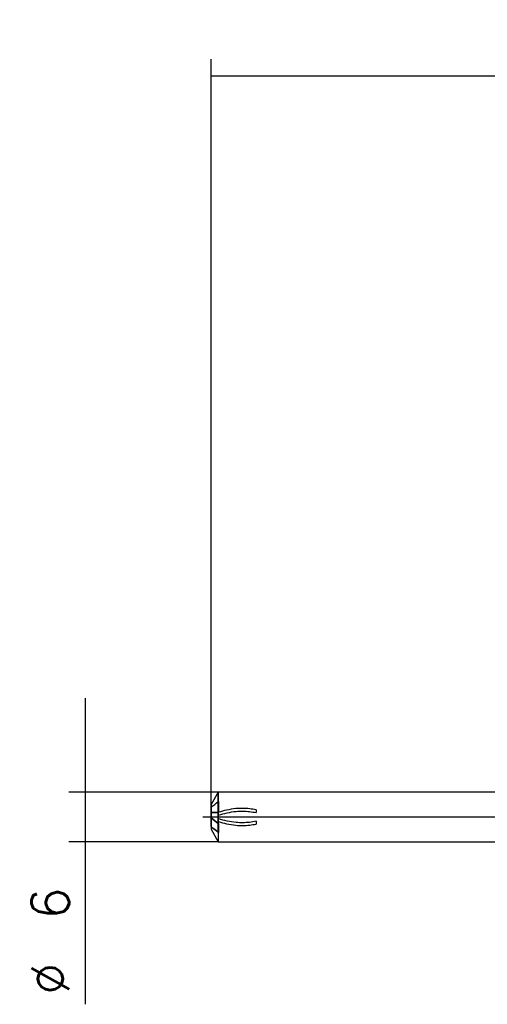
# Model space of a CAD drawing. Header units: millimetres. Extents: x -59 to 88, y -23 to 97.
# Tile 1 of 2: x -59 to -2, y -23 to 97. Entities that reach past the tile are written whole.
import ezdxf
from ezdxf.lldxf.tags import DXFTag

# ---------------------------------------------------------------- set-up
doc = ezdxf.new("R2010")
doc.units = ezdxf.units.MM
doc.layers.get('DEFPOINTS').update_dxf_attribs({"linetype": 'CONTINUOUS'})
for name, color, linetype in [('NOCUT', 7, 'CONTINUOUS'), ('SK1', 4, 'CONTINUOUS'), ('SK2', 7, 'CONTINUOUS'), ('SK3', 1, 'HIDDEN'), ('SK4', 2, 'CENTER')]:
    doc.layers.add(name, color=color, linetype=linetype)
doc.styles.add('blockfont', font='simplex.shx')
doc.styles.add('SIMPLEX', font='simplex')
tags = doc.linetypes.add('CENTER', pattern=[25.4, 12.7, -6.35, 0, -6.35]).pattern_tags.tags
tags[10:11] = [DXFTag(74, 4), DXFTag(75, 0), DXFTag(340, '0'), DXFTag(46, 0.0), DXFTag(50, 0.0), DXFTag(44, 0.0), DXFTag(45, 0.0)]
tags[8:9] = [DXFTag(74, 4), DXFTag(75, 0), DXFTag(340, '0'), DXFTag(46, 0.0), DXFTag(50, 0.0), DXFTag(44, 0.0), DXFTag(45, 0.0)]
tags[6:7] = [DXFTag(74, 4), DXFTag(75, 0), DXFTag(340, '0'), DXFTag(46, 0.0), DXFTag(50, 0.0), DXFTag(44, 0.0), DXFTag(45, 0.0)]
tags[4:5] = [DXFTag(74, 4), DXFTag(75, 0), DXFTag(340, '0'), DXFTag(46, 0.0), DXFTag(50, 0.0), DXFTag(44, 0.0), DXFTag(45, 0.0)]
tags = doc.linetypes.add('HIDDEN', pattern=[9.525, 6.35, -3.175]).pattern_tags.tags
tags[6:7] = [DXFTag(74, 4), DXFTag(75, 0), DXFTag(340, '0'), DXFTag(46, 0.0), DXFTag(50, 0.0), DXFTag(44, 0.0), DXFTag(45, 0.0)]
tags[4:5] = [DXFTag(74, 4), DXFTag(75, 0), DXFTag(340, '0'), DXFTag(46, 0.0), DXFTag(50, 0.0), DXFTag(44, 0.0), DXFTag(45, 0.0)]
doc.dimstyles.get("Standard").update_dxf_attribs({"dimtxt": 0.18, "dimasz": 0.18, "dimexe": 0.18, "dimexo": 0.0625, "dimgap": 0.09, "dimtad": 0, "dimtih": 1, "dimtoh": 1, "dimdec": 4, "dimzin": 0, "dimdsep": 46, "dimtxsty": 'Standard', "dimcen": 0.09, "dimadec": 0, "dimazin": 0, "dimtfac": 1, "dimtdec": 4, "dimtofl": 0, "dimtmove": 0, "dimatfit": 3, "dimfxl": 1, "dimtolj": 1, "dimtzin": 0, "dimarcsym": 0})

# ---------------------------------------------------------------- blocks, each defined once
blk = doc.blocks.new('DimnDraft3D2')
at = {"layer": 'SK2'}
for p, q in [((-51.2875, 14.425), (-51.2875, -22.732396)), ((-35.133975, 3), (-53.2875, 3)), ((-35.133975, -3), (-53.2875, -3))]:
    blk.add_line(p, q, dxfattribs=at)
for points in [[(-51.2875, 3), (-51.889152, 7.569998), (-50.685848, 7.570002), (-51.2875, 3)], [(-51.2875, -3), (-50.685848, -7.569998), (-51.889152, -7.570002), (-51.2875, -3)]]:
    blk.add_solid(points, dxfattribs=at)
at = {"layer": 'SK2', "char_height": 4.57, "attachment_point": 7, "rotation": 90, "line_spacing_factor": 0.903614, "style": 'SIMPLEX'}
for s, insert in [('\\W01.000;\\fsimplex.shx,bigfont.shx;6 ', (-53.239271, -12.449896)), ('\\W01.000;\\fsimplex.shx,bigfont.shx;%%c ', (-53.239271, -21.589896))]:
    blk.add_mtext(s, dxfattribs=dict(at, insert=insert))
blk = doc.blocks.new('DimnDraft3D6')
at = {"layer": 'SK2'}
for p, q in [((-36, 0), (-36, 91.93)), ((56, 0), (56, 91.93)), ((-36, 89.93), (56, 89.93))]:
    blk.add_line(p, q, dxfattribs=at)
for points in [[(-36, 89.93), (-31.430002, 90.531652), (-31.429998, 89.328348), (-36, 89.93)], [(56, 89.93), (51.430002, 89.328348), (51.429998, 90.531652), (56, 89.93)]]:
    blk.add_solid(points, dxfattribs=at)
at = {"layer": 'SK2', "insert": (6.391604, 90.739271), "char_height": 4.57, "attachment_point": 7, "line_spacing_factor": 0.903614, "style": 'SIMPLEX'}
blk.add_mtext('\\W01.000;\\fsimplex.shx,bigfont.shx;92 ', dxfattribs=at)

msp = doc.modelspace()

# ---------------------------------------------------------------- linework, layer by layer
at = {"layer": 'DEFPOINTS'}
msp.add_point((-36, 0), dxfattribs=at)
at = {"layer": 'NOCUT'}
for p, q in [((-35.134, 3), (-36, 1.5)), ((0, 3), (-35.134, 3)), ((-35.134, 3), (-35.134, -3)), ((-36, 1.5), (-36, -1.5)), ((-36, -1.5), (-35.134, -3)), ((-35.134, -3), (0, -3))]:
    msp.add_line(p, q, dxfattribs=at)
at = {"layer": 'SK1'}
for p, q in [((-35.134, 3), (-36, 1.5)), ((0, 3), (-35.134, 3)), ((-35.134, -0.8075), (-35.134, 3)), ((-36, -0.0935), (-36, 1.5)), ((-36, -1.1612), (-36, -0.0935)), ((-36, -1.1612), (-36, -1.5)), ((-35.134, -0.8075), (-35.1, -0.8075)), ((-35.1, -0.8075), (-35.1, -1.8752)), ((-36, -1.5), (-35.134, -3)), ((-35.1, -1.8752), (-35.134, -1.8752)), ((-35.134, -1.8752), (-35.134, -3)), ((-35.134, -3), (0, -3))]:
    msp.add_line(p, q, dxfattribs=at)
for points in [[(-36, -0.0935), (-35.7213, -0.3339), (-35.4275, -0.5707), (-35.134, -0.8075)], [(-35.134, -1.8752), (-35.4275, -1.6385), (-35.7212, -1.4017), (-36, -1.1612)]]:
    msp.add_open_spline(points, degree=3, dxfattribs=at)
at = {"layer": 'SK3'}
for p, q in [((-35.134, 1.8752), (-35.1, 1.8752)), ((-35.1, 1.8752), (-35.1, 0.5339)), ((-36, 0.5339), (-36, 1.1612)), ((-36, 0.5339), (-35.1, 0.5339)), ((-36, -0.0935), (-36, 0.5339)), ((-35.1, 0.5339), (-36, 0.5339)), ((-35.1, -0.8075), (-35.1, 0.5339)), ((-36, -1.1612), (-36, -0.0935)), ((-35.134, -1.8752), (-35.134, -0.8075)), ((-35.1, -0.8075), (-35.134, -0.8075)), ((-35.1, -1.8752), (-35.1, -0.8075)), ((-35.134, -1.8752), (-35.1, -1.8752))]:
    msp.add_line(p, q, dxfattribs=at)
for points in [[(-36, 1.1612), (-35.7213, 1.4016), (-35.4275, 1.6384), (-35.134, 1.8752)], [(-35.134, -0.8075), (-35.4275, -0.5707), (-35.7212, -0.3339), (-36, -0.0935)], [(-36, -1.1612), (-35.7213, -1.4016), (-35.4275, -1.6384), (-35.134, -1.8752)]]:
    msp.add_open_spline(points, degree=3, dxfattribs=at)
for points, knots in [([(-35.0999, 0.2242), (-34.7592, 0.3316), (-34.0453, 0.5193), (-33.0699, 0.6834), (-32.1639, 0.7213), (-31.3643, 0.6702), (-30.8259, 0.5813), (-30.5593, 0.5237)], [0, 0, 0, 0, 0.22484131, 0.47136084, 0.64409693, 0.8238261, 1, 1, 1, 1]), ([(-30.5595, 0.8616), (-30.8152, 0.9163), (-31.3542, 1.0053), (-32.1656, 1.0561), (-33.1072, 1.0168), (-34.082, 0.8554), (-34.7837, 0.6696), (-35.0994, 0.5703)], [0, 0, 0, 0, 0.16900042, 0.35613189, 0.53596031, 0.79124295, 1, 1, 1, 1]), ([(-30.5593, -0.5237), (-30.8259, -0.5813), (-31.3643, -0.6702), (-32.1639, -0.7213), (-33.0699, -0.6834), (-34.0453, -0.5193), (-34.7592, -0.3316), (-35.0999, -0.2242)], [0, 0, 0, 0, 0.1761739, 0.35590307, 0.52863916, 0.77515869, 1, 1, 1, 1]), ([(-35.0994, -0.5703), (-34.7837, -0.6696), (-34.082, -0.8554), (-33.1072, -1.0168), (-32.1656, -1.0561), (-31.3542, -1.0053), (-30.8152, -0.9163), (-30.5595, -0.8616)], [0, 0, 0, 0, 0.20875705, 0.46403969, 0.64386811, 0.83099958, 1, 1, 1, 1]), ([(-30.5586, -0.5256), (-30.5586, -0.5259), (-30.5586, -0.5326), (-30.5586, -0.5673), (-30.5586, -0.6053), (-30.5586, -0.692), (-30.5586, -0.7423), (-30.5586, -0.8211), (-30.5586, -0.8488), (-30.5586, -0.8638), (-30.5586, -0.8658), (-30.5586, -0.8661)], [0, 0, 0, 0, 0.15985362, 0.15985362, 0.41229841, 0.41229841, 0.66474319, 0.66474319, 0.91718797, 0.91718797, 1, 1, 1, 1])]:
    msp.add_open_spline(points, degree=3, knots=knots, dxfattribs=at)
at = {"layer": 'SK3', "extrusion": (-9.4068e-08, 2.26392e-15, 1)}
msp.add_open_spline([(-30.5586, 0.8661), (-30.5586, 0.8666), (-30.5586, 0.8599), (-30.5586, 0.8242), (-30.5586, 0.7874), (-30.5586, 0.7432)], degree=3, knots=[0, 0, 0, 0, 0.40175615, 0.40175615, 1, 1, 1, 1], dxfattribs=at)
at = {"layer": 'SK3', "extrusion": (-1.88614e-08, -8.08534e-16, -1)}
msp.add_open_spline([(-30.5586, 0.7432), (-30.5586, 0.6991), (-30.5586, 0.6491), (-30.5586, 0.5704), (-30.5586, 0.5426), (-30.5586, 0.5275), (-30.5586, 0.5255), (-30.5586, 0.5256)], degree=3, knots=[0, 0, 0, 0, 0.42250242, 0.42250242, 0.84500483, 0.84500483, 1, 1, 1, 1], dxfattribs=at)
at = {"layer": 'SK4'}
msp.add_line((-37, 0), (57, 0), dxfattribs=at)

# ---------------------------------------------------------------- dimensions: what is measured, and where the dimension line sits
at = {"layer": 'SK2', "lineweight": -3}
dim = msp.add_linear_dim(base=(56, 89.93), p1=(-36, 0), p2=(56, 0), text='\\C7;92', dimstyle='Standard', override={"dimtxt": 4.57, "dimasz": 4.57, "dimexe": 2, "dimexo": 0, "dimgap": 2.285, "dimtad": 1, "dimtih": 0, "dimdec": 3, "dimzin": 8, "dimtxsty": 'blockfont', "dimsah": 1, "dimclrd": 7, "dimclre": 7, "dimclrt": 7, "dimtm": -0.005, "dimtdec": 3, "dimtofl": 1, "dimtmove": 0}, dxfattribs=at)
dim.commit()
dim.dimension.update_dxf_attribs({"geometry": 'DimnDraft3D6', "text_midpoint": (10, 89.93), "dimtype": 160})
dim = msp.add_linear_dim(base=(-51.2875, 3), p1=(-35.134, -3), p2=(-35.134, 3), angle=90, text=' \\C7;%%c\\C7;6', dimstyle='Standard', override={"dimtxt": 4.57, "dimasz": 4.57, "dimexe": 2, "dimexo": 0, "dimgap": 2.285, "dimtad": 1, "dimtih": 0, "dimtoh": 0, "dimdec": 3, "dimzin": 8, "dimtxsty": 'blockfont', "dimsah": 1, "dimclrd": 7, "dimclre": 7, "dimclrt": 7, "dimtm": -0.005, "dimtdec": 3, "dimtofl": 1, "dimtmove": 0}, dxfattribs=at)
dim.commit()
dim.dimension.update_dxf_attribs({"geometry": 'DimnDraft3D2', "text_midpoint": (-51.2875, -15.9012), "dimtype": 160})

doc.saveas('drawing.dxf')
